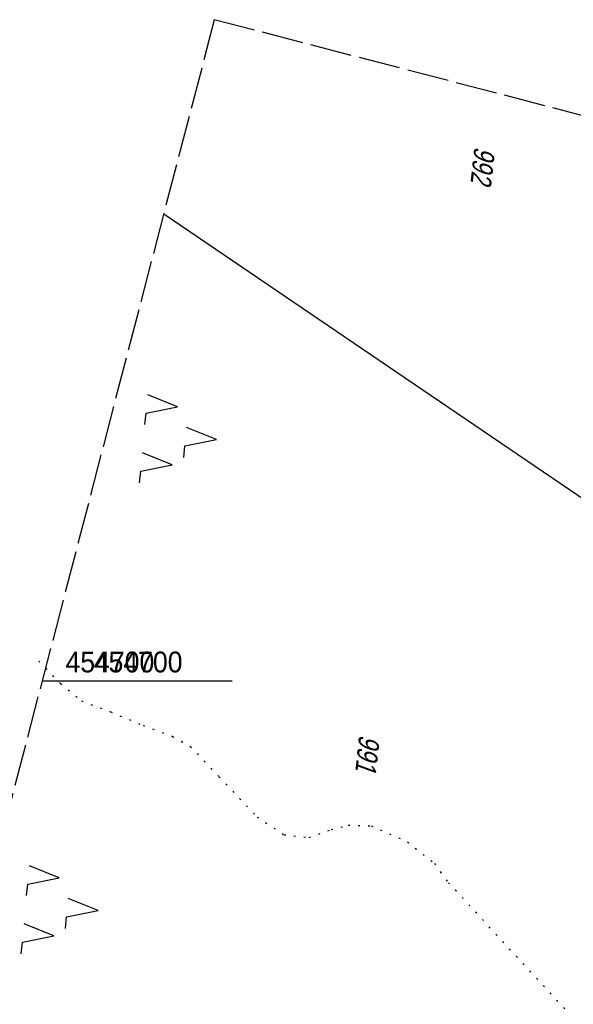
# Model space of a CAD drawing. Extents: x 509317 to 509828, y 453812 to 454779.
# Tile 20 of 23: x 509527 to 509593, y 454661 to 454779. Entities that reach past the tile are written whole.
import ezdxf

# ---------------------------------------------------------------- set-up
doc = ezdxf.new("R2010")
doc.units = 0
doc.header["$LTSCALE"] = 10
doc.header["$MEASUREMENT"] = 0
for name, pattern in [('LT00', [0]), ('LT14', [0.6, 0.5, -0.1]), ('PUNKTX2_STR', [0.6, 0.1, -0.5])]:
    doc.linetypes.add(name, pattern=pattern)
doc.layers.get('0').update_dxf_attribs({"linetype": 'LT00'})
doc.layers.add('-BLATT_117-RAND', color=7, linetype='LT14', plot=False)
for name, color, linetype in [('DFK_FLUR_NR', 250, 'LT00'), ('DFK_KATASTER', 250, 'LT00'), ('DFK_NUTZUNG', 250, 'LT00'), ('DFK_NUTZUNGSGRENZE', 70, 'PUNKTX2_STR'), ('V116_RASTER', 250, 'LT00'), ('V117_RASTER', 250, 'LT00')]:
    doc.layers.add(name, color=color, linetype=linetype)
doc.styles.get("Standard").update_dxf_attribs({"font": 'ARIAL.TTF'})

# ---------------------------------------------------------------- blocks, each defined once
blk = doc.blocks.new('SYMB7221')
at = {"color": 0, "linetype": 'ByBlock'}
for p, q in [((0, 0.435), (-0.11, 0.065)), ((0.11, 0.065), (0, 0.435)), ((0.25, 0.065), (0.11, 0.065)), ((-0.35, -0.065), (-0.46, -0.435)), ((0.35, -0.065), (0.24, -0.435))]:
    blk.add_line(p, q, dxfattribs=at)
for points in [[(-0.1, -0.435), (-0.24, -0.435), (-0.35, -0.065)], [(0.6, -0.435), (0.46, -0.435), (0.35, -0.065)]]:
    blk.add_lwpolyline(points, dxfattribs=at)

msp = doc.modelspace()

# ---------------------------------------------------------------- linework, layer by layer
at = {"layer": '-BLATT_117-RAND'}
msp.add_lwpolyline([(509550.3, 454779.36), (509317.2, 453884.21), (509594.93, 453811.89), (509828.04, 454707.03), (509550.3, 454779.36)], dxfattribs=at)
at = {"layer": 'DFK_KATASTER'}
msp.add_line((509544.23, 454756.04), (509633.25, 454695.64), dxfattribs=at)
at = {"layer": 'DFK_NUTZUNGSGRENZE', "ltscale": 0.2}
for p, q in [((509529.23, 454702.37), (509531.83, 454699.67)), ((509531.83, 454699.67), (509534.35, 454697.57)), ((509534.35, 454697.57), (509537.87, 454696.26)), ((509537.87, 454696.26), (509541.78, 454694.64)), ((509541.78, 454694.64), (509545.29, 454693.32)), ((509545.29, 454693.32), (509547.41, 454692.12)), ((509547.41, 454692.12), (509550.87, 454688.48)), ((509550.87, 454688.48), (509555.45, 454683.64)), ((509555.45, 454683.64), (509558.68, 454681.51)), ((509561.69, 454681.19), (509564.33, 454682.14)), ((509564.33, 454682.14), (509566.37, 454682.65)), ((509566.37, 454682.65), (509569.14, 454682.59)), ((509569.14, 454682.59), (509573.51, 454680.68)), ((509558.68, 454681.51), (509561.69, 454681.19)), ((509573.51, 454680.68), (509576.73, 454678.05)), ((509576.73, 454678.05), (509578.34, 454675.85)), ((509597.27, 454655.32), (509578.34, 454675.85))]:
    msp.add_line(p, q, dxfattribs=at)
at = {"layer": 'V116_RASTER'}
msp.add_line((509533.56, 454700), (509552.44, 454700), dxfattribs=at)
at = {"layer": 'V117_RASTER'}
msp.add_line((509529.63, 454700), (509549.05, 454700), dxfattribs=at)

# ---------------------------------------------------------------- block references
at = {"layer": 'DFK_NUTZUNG', "xscale": 10.00000000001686, "yscale": 10, "zscale": 10, "rotation": 264.7377100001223}
for p in [(509546.22, 454729.35), (509532.01, 454672.81)]:
    msp.add_blockref('SYMB7221', p, dxfattribs=at)

# ---------------------------------------------------------------- texts
at = {"layer": 'DFK_FLUR_NR', "oblique": 13.754, "width": 0.75}
for s, p in [('992', (509581.55, 454764.18)), ('991', (509567.72, 454693.57))]:
    msp.add_text(s, height=2.5, rotation=263.7513, dxfattribs=at).set_placement(p)
at = {"layer": 'V116_RASTER', "width": 0.915}
msp.add_text(' 454700', height=2.5, rotation=-0.0012, dxfattribs=at).set_placement((509534.94, 454701))
at = {"layer": 'V117_RASTER', "width": 0.915}
msp.add_text(' 454700', height=2.5, rotation=0.0007, dxfattribs=at).set_placement((509531.55, 454701))

doc.saveas('drawing.dxf')
